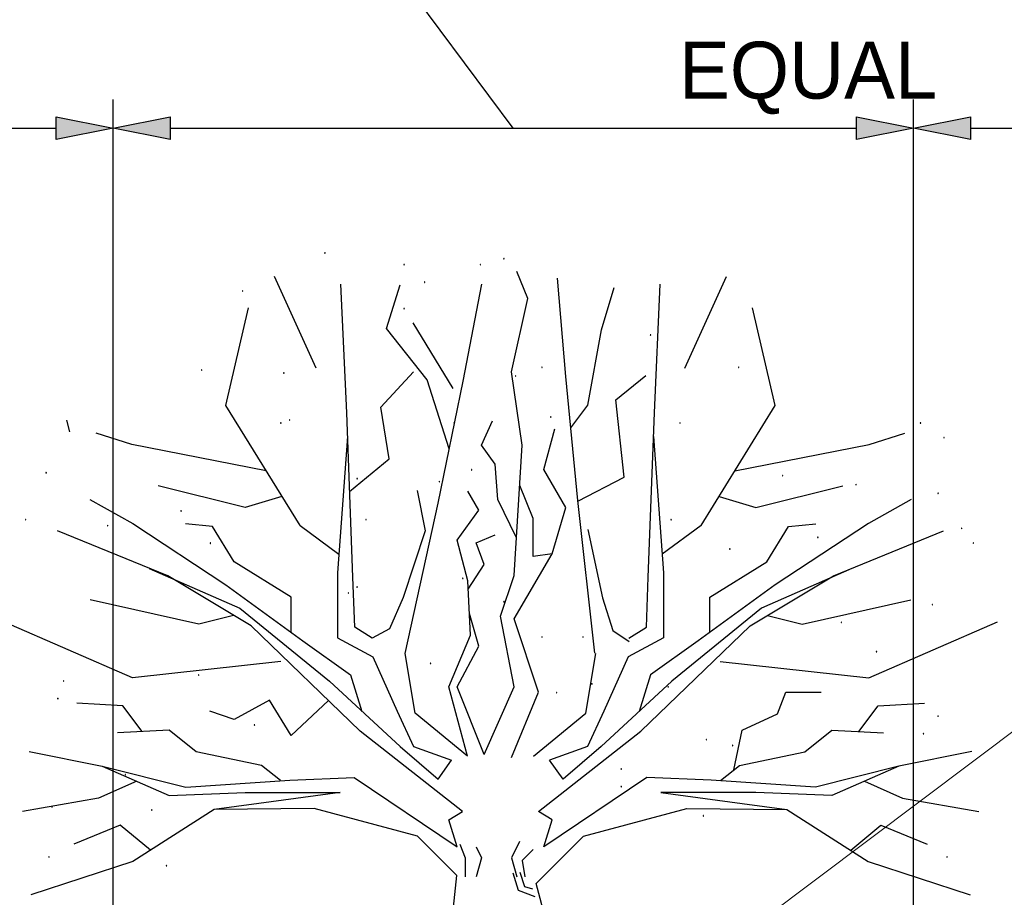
# Paper-space layout '113851PD001' of a CAD drawing. Header units: feet. Extents: x -1 to 187, y -1 to 115.
# Tile 24 of 32: x 13.72 to 16.14, y 17.17 to 19.33. Entities that reach past the tile are written whole.
import ezdxf

# ---------------------------------------------------------------- set-up
doc = ezdxf.new("R2010")
doc.units = ezdxf.units.FT
doc.header["$MEASUREMENT"] = 0
doc.layers.add('MA_Detail - plant', color=7, linetype='Continuous')
doc.layers.add('SH_Text', color=7, linetype='Continuous')
doc.layers.add('MA_Detail - text - label', color=7, linetype='Continuous', lineweight=9)
doc.styles.add('Slanted-Normal', font='font31.shx', dxfattribs={"height": 0.14})
doc.dimstyles.new('Dec-1  Slanted', dxfattribs={"dimtxt": 0.14, "dimasz": 0.14, "dimexe": 0.07000000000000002, "dimexo": 0.07000000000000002, "dimgap": 0.07000000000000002, "dimtad": 1, "dimdec": 1, "dimzin": 3, "dimdsep": 46, "dimtxsty": 'Slanted-Normal', "dimblk": 'Dim1', "dimcen": 0, "dimclrd": 95, "dimclre": 95, "dimclrt": 7, "dimadec": 1, "dimazin": 3, "dimtfac": 1, "dimtdec": 1, "dimtix": 1, "dimtofl": 0, "dimtmove": 1, "dimatfit": 3, "dimldrblk": 'Dim1', "dimfxl": 1, "dimtolj": 1, "dimtzin": 0, "dimlwd": -1, "dimlwe": -1, "dimarcsym": 0})

# ---------------------------------------------------------------- blocks, each defined once
blk = doc.blocks.new('Dim1')
h = blk.add_hatch(color=4)
h.dxf.hatch_style = 1
h.paths.add_polyline_path([(0, 0), (-1.000000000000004, -0.1999999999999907), (-1.000000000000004, 0.1999999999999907)])
at = {"color": 4}
blk.add_lwpolyline([(0, 0), (-1.000000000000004, -0.1999999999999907), (-1.000000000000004, 0.1999999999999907), (0, 0)], dxfattribs=at)
blk = doc.blocks.new('*D1009')
at = {"layer": 'Defpoints', "color": 0, "transparency": 16777216}
for p in [(13.95108881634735, 19.06381169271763), (11.99758602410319, 16.72600594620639, -888.2575935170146), (13.95108881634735, 16.42172700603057, -1816.306040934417)]:
    blk.add_point(p, dxfattribs=at)
at = {"layer": 'SH_Text', "color": 95, "linetype": 'Continuous', "transparency": 16777216}
for p, q in [((11.99758602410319, 16.79600594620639), (11.99758602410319, 19.13381169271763)), ((13.95108881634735, 16.49172700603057), (13.95108881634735, 19.13381169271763)), ((12.13758602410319, 19.06381169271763), (13.81108881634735, 19.06381169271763))]:
    blk.add_line(p, q, dxfattribs=at)
at = {"layer": 'SH_Text', "color": 95, "transparency": 16777216, "xscale": 0.14, "yscale": 0.14, "zscale": 0.14, "rotation": 180}
blk.add_blockref('Dim1', (11.99758602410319, 19.06381169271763), dxfattribs=at)
at = {"layer": 'SH_Text', "color": 95, "transparency": 16777216, "xscale": 0.14, "yscale": 0.14, "zscale": 0.14}
blk.add_blockref('Dim1', (13.95108881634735, 19.06381169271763), dxfattribs=at)
at = {"layer": 'SH_Text', "color": 7, "transparency": 16777216, "insert": (15.97639009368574, 19.27618900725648), "char_height": 0.14, "width": 6.004105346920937, "attachment_point": 3, "style": 'Slanted-Normal'}
blk.add_mtext('\\A1;EQUAL', dxfattribs=at)
blk = doc.blocks.new('*D1010')
at = {"layer": 'Defpoints', "color": 0, "transparency": 16777216}
for p in [(15.91752899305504, 19.06381169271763), (13.95108881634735, 18.87523298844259), (15.91752899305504, 16.39711778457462, -1816.306040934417)]:
    blk.add_point(p, dxfattribs=at)
at = {"layer": 'SH_Text', "color": 95, "linetype": 'Continuous', "transparency": 16777216}
for p, q in [((14.55990262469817, 19.56707914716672), (13.25990262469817, 19.56707914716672)), ((14.93430890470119, 19.06381169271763), (14.55990262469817, 19.56707914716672)), ((13.95108881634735, 18.94523298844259), (13.95108881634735, 19.13381169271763)), ((15.91752899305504, 16.46711778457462), (15.91752899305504, 19.13381169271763)), ((14.09108881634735, 19.06381169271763), (15.77752899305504, 19.06381169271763))]:
    blk.add_line(p, q, dxfattribs=at)
at = {"layer": 'SH_Text', "color": 95, "transparency": 16777216, "xscale": 0.14, "yscale": 0.14, "zscale": 0.14, "rotation": 180}
blk.add_blockref('Dim1', (13.95108881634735, 19.06381169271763), dxfattribs=at)
at = {"layer": 'SH_Text', "color": 95, "transparency": 16777216, "xscale": 0.14, "yscale": 0.14, "zscale": 0.14}
blk.add_blockref('Dim1', (15.91752899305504, 19.06381169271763), dxfattribs=at)
at = {"layer": 'SH_Text', "color": 7, "transparency": 16777216, "insert": (14.48990262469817, 20.01041248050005), "char_height": 0.14, "width": 14.78819287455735, "attachment_point": 3, "style": 'Slanted-Normal'}
blk.add_mtext('\\A1;WIDTH OF \\PROOT BALL', dxfattribs=at)
blk = doc.blocks.new('*D1011')
at = {"layer": 'Defpoints', "color": 0, "transparency": 16777216}
for p in [(17.88396916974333, 19.06381169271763), (17.88396916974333, 16.53771023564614), (15.91752899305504, 16.39711778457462, -1415.344734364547)]:
    blk.add_point(p, dxfattribs=at)
at = {"layer": 'SH_Text', "color": 95, "linetype": 'Continuous', "transparency": 16777216}
for p, q in [((15.91752899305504, 16.46711778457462), (15.91752899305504, 19.13381169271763)), ((17.88396916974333, 16.60771023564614), (17.88396916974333, 19.13381169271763)), ((16.05752899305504, 19.06381169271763), (17.74396916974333, 19.06381169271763))]:
    blk.add_line(p, q, dxfattribs=at)
at = {"layer": 'SH_Text', "color": 95, "transparency": 16777216, "xscale": 0.14, "yscale": 0.14, "zscale": 0.14, "rotation": 180}
blk.add_blockref('Dim1', (15.91752899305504, 19.06381169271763), dxfattribs=at)
at = {"layer": 'SH_Text', "color": 95, "transparency": 16777216, "xscale": 0.14, "yscale": 0.14, "zscale": 0.14}
blk.add_blockref('Dim1', (17.88396916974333, 19.06381169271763), dxfattribs=at)
at = {"layer": 'SH_Text', "color": 7, "transparency": 16777216, "insert": (16.90074908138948, 19.2104783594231), "char_height": 0.14, "width": 9.941799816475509, "attachment_point": 5, "style": 'Slanted-Normal'}
blk.add_mtext('\\A1;EQUAL', dxfattribs=at)

psp = doc.layouts.new('113851PD001')

# ---------------------------------------------------------------- linework, layer by layer
at = {"layer": 'MA_Detail - plant'}
for p, q in [((14.96981017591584, 18.64497651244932, -177.649211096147), (14.94310614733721, 18.71170271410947, -177.649211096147)), ((14.45037952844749, 18.47389340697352, -177.649211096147), (14.34751074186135, 18.69883561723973, -177.649211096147)), ((14.52508775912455, 18.36406703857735, -177.649211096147), (14.51040553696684, 18.68041616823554, -177.649211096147)), ((14.62265794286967, 18.57157773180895, -177.649211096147), (14.65603796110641, 18.6783396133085, -177.649211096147)), ((14.81097142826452, 18.44181168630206, -177.649211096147), (14.85676417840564, 18.67999817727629, -177.649211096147)), ((15.0634875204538, 18.45310849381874, -177.649211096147), (15.04293130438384, 18.69478435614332, -177.649211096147)), ((15.28101251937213, 18.36406703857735, -177.649211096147), (15.29569474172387, 18.68041616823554, -177.649211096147)), ((15.35572075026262, 18.47389340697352, -177.649211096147), (15.45858953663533, 18.69883561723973, -177.649211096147)), ((15.15080770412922, 18.56767469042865, -177.649211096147), (15.18192372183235, 18.67174684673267, -177.649211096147)), ((14.92975413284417, 18.46481582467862, -177.649211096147), (14.96981017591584, 18.64497651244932, -177.649211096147)), ((14.22788959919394, 18.38169540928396, -177.649211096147), (14.28397466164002, 18.62251382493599, -177.649211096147)), ((15.57821067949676, 18.38169540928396, -177.649211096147), (15.52212561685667, 18.62251382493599, -177.649211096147)), ((14.78688745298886, 18.42384416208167, -177.649211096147), (14.68860265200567, 18.58554357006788, -177.649211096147)), ((14.72279799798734, 18.44479798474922, -177.649211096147), (14.62265794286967, 18.57157773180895, -177.649211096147)), ((15.11793197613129, 18.38327257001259, -177.649211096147), (15.15080770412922, 18.56767469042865, -177.649211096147)), ((14.60930592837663, 18.37807180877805, -177.649211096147), (14.68941797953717, 18.46481582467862, -177.649211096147)), ((14.95645816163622, 18.28465513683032, -177.649211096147), (14.92975413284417, 18.46481582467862, -177.649211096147)), ((14.77687611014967, 18.27527303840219, -177.649211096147), (14.72279799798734, 18.44479798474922, -177.649211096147)), ((14.74965216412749, 18.14229762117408, -177.649211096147), (14.81097142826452, 18.44181168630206, -177.649211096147)), ((15.09305181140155, 18.14881475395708, -177.649211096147), (15.0634875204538, 18.45310849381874, -177.649211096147)), ((15.1864234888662, 18.39617736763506, -177.649211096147), (15.25981431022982, 18.45553284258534, -177.649211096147)), ((15.20666116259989, 18.20617315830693, -177.649211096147), (15.1864234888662, 18.39617736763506, -177.649211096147)), ((14.41043215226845, 18.08676216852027, -177.649211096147), (14.22788959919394, 18.38169540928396, -177.649211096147)), ((14.54024075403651, 17.96011555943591, -177.649211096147), (14.52508775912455, 18.36406703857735, -177.649211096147)), ((14.62933396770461, 18.25129206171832, -177.649211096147), (14.60930592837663, 18.37807180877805, -177.649211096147)), ((15.07576010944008, 18.32679151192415, -177.649211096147), (15.11793197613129, 18.38327257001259, -177.649211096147)), ((15.26585952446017, 17.96011555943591, -177.649211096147), (15.28101251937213, 18.36406703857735, -177.649211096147)), ((15.39566812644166, 18.08676216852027, -177.649211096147), (15.57821067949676, 18.38169540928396, -177.649211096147)), ((13.83694946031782, 18.34642451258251, -177.649211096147), (13.84415956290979, 18.31759881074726, -177.649211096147)), ((14.85631810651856, 18.28465513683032, -177.649211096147), (14.88302210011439, 18.34470870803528, -177.649211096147)), ((15.00986618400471, 18.22460159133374, -177.649211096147), (15.03657021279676, 18.32469086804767, -177.649211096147)), ((13.99720222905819, 18.28601288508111, -177.649211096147), (13.90962792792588, 18.31381458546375, -177.649211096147)), ((14.52726209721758, 18.30610311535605, -177.649211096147), (14.50248988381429, 17.97104209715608, -177.649211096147)), ((15.27883818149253, 18.30610311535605, -177.649211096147), (15.30361039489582, 17.97104209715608, -177.649211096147)), ((15.8088980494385, 18.28601288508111, -177.649211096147), (15.89647235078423, 18.31381458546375, -177.649211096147)), ((14.32719956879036, 18.2212407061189, -177.649211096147), (13.99720222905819, 18.28601288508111, -177.649211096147)), ((14.88969812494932, 18.23794682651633, -177.649211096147), (14.85631810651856, 18.28465513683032, -177.649211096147)), ((14.93643015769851, 17.96436949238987, -177.649211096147), (14.95645816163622, 18.28465513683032, -177.649211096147)), ((15.47890070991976, 18.2212407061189, -177.649211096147), (15.8088980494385, 18.28601288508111, -177.649211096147)), ((14.53233616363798, 18.17083766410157, -177.649211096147), (14.62933396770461, 18.25129206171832, -177.649211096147)), ((14.896374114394, 18.15120278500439, -177.649211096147), (14.88969812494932, 18.23794682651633, -177.649211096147)), ((15.06327424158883, 18.131184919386, -177.649211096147), (15.00986618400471, 18.22460159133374, -177.649211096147)), ((15.09321868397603, 18.14729912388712, -177.649211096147), (15.20666116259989, 18.20617315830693, -177.649211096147)), ((14.27550570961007, 18.131184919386, -177.649211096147), (14.06187358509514, 18.18456588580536, -177.649211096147)), ((14.69795521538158, 18.17293917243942, -177.649211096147), (14.71781234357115, 18.07384624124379, -177.649211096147)), ((14.84964208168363, 18.12451231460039, -177.649211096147), (14.82293808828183, 18.17122065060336, -177.649211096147)), ((14.98316219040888, 18.10449444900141, -177.649211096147), (14.95027579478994, 18.1857874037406, -177.649211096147)), ((15.53059456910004, 18.131184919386, -177.649211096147), (15.74422669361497, 18.18456588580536, -177.649211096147)), ((13.89377216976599, 18.15117582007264, -177.649211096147), (13.99913630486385, 18.09208351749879, -177.649211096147)), ((14.36598794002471, 18.15857049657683, -177.649211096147), (14.27550570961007, 18.131184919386, -177.649211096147)), ((14.94222290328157, 18.05700644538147, -177.649211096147), (14.896374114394, 18.15120278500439, -177.649211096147)), ((15.13442751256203, 17.77301743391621, -177.649211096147), (15.09305181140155, 18.14881475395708, -177.649211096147)), ((15.440112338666, 18.15857049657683, -177.649211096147), (15.53059456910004, 18.131184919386, -177.649211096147)), ((15.91232810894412, 18.15117582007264, -177.649211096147), (15.80696397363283, 18.09208351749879, -177.649211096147)), ((14.66908647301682, 17.77291334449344, -177.649211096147), (14.74965216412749, 18.14229762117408, -177.649211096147)), ((14.79623405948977, 18.05111350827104, -177.649211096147), (14.84964208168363, 18.12451231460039, -177.649211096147)), ((15.02989422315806, 18.01775043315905, -177.649211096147), (15.06327424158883, 18.131184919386, -177.649211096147)), ((14.98316219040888, 18.01107780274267, -177.649211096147), (14.98316219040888, 18.10449444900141, -177.649211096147)), ((14.0852540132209, 17.96312100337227, -177.649211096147), (13.81441126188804, 18.07394641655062, -177.649211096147)), ((13.99913630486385, 18.09208351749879, -177.649211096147), (14.22827322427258, 17.94149286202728, -177.649211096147)), ((14.19539365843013, 18.08447660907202, -177.649211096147), (14.12863362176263, 18.09114921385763, -177.649211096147)), ((14.24880171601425, 17.99773256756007, -177.649211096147), (14.19539365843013, 18.08447660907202, -177.649211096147)), ((14.41043215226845, 18.08676216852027, -177.649211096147), (14.50585183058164, 18.01651471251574, -177.649211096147)), ((14.71781234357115, 18.07384624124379, -177.649211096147), (14.66388843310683, 17.91033786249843, -177.649211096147)), ((15.11753596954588, 18.07740122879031, -177.649211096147), (15.15401164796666, 17.90913862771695, -177.649211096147)), ((15.39566812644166, 18.08676216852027, -177.649211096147), (15.30024844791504, 18.01651471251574, -177.649211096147)), ((15.55729856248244, 17.99773256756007, -177.649211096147), (15.61070662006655, 18.08447660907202, -177.649211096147)), ((15.80696397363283, 18.09208351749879, -177.649211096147), (15.57782705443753, 17.94149286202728, -177.649211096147)), ((15.61070662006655, 18.08447660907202, -177.649211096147), (15.67746665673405, 18.09114921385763, -177.649211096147)), ((15.72084626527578, 17.96312100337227, -177.649211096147), (15.99168901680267, 18.07394641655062, -177.649211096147)), ((14.82293808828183, 17.9510242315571, -177.649211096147), (14.79623405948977, 18.05111350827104, -177.649211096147)), ((14.84296609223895, 18.04444090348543, -177.649211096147), (14.88969812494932, 18.06445874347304, -177.649211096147)), ((14.86299409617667, 17.99105996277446, -177.649211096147), (14.84296609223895, 18.04444090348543, -177.649211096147)), ((14.93643015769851, 17.85760758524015, -177.649211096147), (15.02989422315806, 18.01775043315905, -177.649211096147)), ((15.02989422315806, 18.01775043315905, -177.649211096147), (14.98316219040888, 18.01107780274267, -177.649211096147)), ((14.03957635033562, 17.98181172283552, -177.649211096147), (14.26215369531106, 17.88429805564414, -177.649211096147)), ((14.38899777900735, 17.91098852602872, -177.649211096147), (14.24880171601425, 17.99773256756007, -177.649211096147)), ((14.82393698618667, 17.93105636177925, -177.649211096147), (14.86299409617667, 17.99105996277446, -177.649211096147)), ((15.41710249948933, 17.91098852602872, -177.649211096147), (15.55729856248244, 17.99773256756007, -177.649211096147)), ((15.76652392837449, 17.98181172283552, -177.649211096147), (15.54394658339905, 17.88429805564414, -177.649211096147)), ((14.28996128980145, 17.84044451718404, -177.649211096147), (14.0852540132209, 17.96312100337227, -177.649211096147)), ((14.50248988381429, 17.97104209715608, -177.649211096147), (14.50248988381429, 17.81089927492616, -177.649211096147)), ((14.54466682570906, 17.83725467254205, -177.649211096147), (14.54024075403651, 17.96011555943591, -177.649211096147)), ((14.90305013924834, 17.86428021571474, -177.649211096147), (14.93643015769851, 17.96436949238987, -177.649211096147)), ((15.26143345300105, 17.83725467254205, -177.649211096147), (15.26585952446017, 17.96011555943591, -177.649211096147)), ((15.30361039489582, 17.97104209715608, -177.649211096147), (15.30361039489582, 17.81089927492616, -177.649211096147)), ((15.51613898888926, 17.84044451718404, -177.649211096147), (15.72084626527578, 17.96312100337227, -177.649211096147)), ((14.22827322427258, 17.94149286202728, -177.649211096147), (14.41710831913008, 17.80337049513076, -177.649211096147)), ((14.8296140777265, 17.81757187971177, -177.649211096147), (14.82293808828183, 17.9510242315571, -177.649211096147)), ((15.57782705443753, 17.94149286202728, -177.649211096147), (15.38899195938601, 17.80337049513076, -177.649211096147)), ((14.16201364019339, 17.84426235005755, -177.649211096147), (13.89497345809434, 17.90431592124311, -177.649211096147)), ((14.38884876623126, 17.82404078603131, -177.649211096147), (14.38899777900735, 17.91098852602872, -177.649211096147)), ((14.66388843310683, 17.91033786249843, -177.649211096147), (14.63040921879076, 17.83345412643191, -177.649211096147)), ((15.15401164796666, 17.90913862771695, -177.649211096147), (15.17924166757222, 17.8291673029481, -177.649211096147)), ((15.41725151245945, 17.82404078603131, -177.649211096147), (15.41710249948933, 17.91098852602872, -177.649211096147)), ((15.64408663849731, 17.84426235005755, -177.649211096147), (15.91112682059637, 17.90431592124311, -177.649211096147)), ((14.26215369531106, 17.88429805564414, -177.649211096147), (14.48246184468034, 17.70413736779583, -177.649211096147)), ((15.54394658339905, 17.88429805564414, -177.649211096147), (15.32363843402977, 17.70413736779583, -177.649211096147)), ((14.24719798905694, 17.86607160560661, -177.649211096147), (14.16201364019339, 17.84426235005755, -177.649211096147)), ((14.84964208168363, 17.79088140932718, -177.649211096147), (14.82695034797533, 17.87081956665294, -177.649211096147)), ((14.93643015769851, 17.69079213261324, -177.649211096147), (14.90305013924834, 17.86428021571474, -177.649211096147)), ((14.9965142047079, 17.67744689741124, -177.649211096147), (14.93643015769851, 17.85760758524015, -177.649211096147)), ((15.55890228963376, 17.86607160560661, -177.649211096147), (15.64408663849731, 17.84426235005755, -177.649211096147)), ((13.99840229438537, 17.71232629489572, -177.649211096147), (13.68216084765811, 17.85074752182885, -177.649211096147)), ((14.55823141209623, 17.58135086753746, -177.649211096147), (14.28996128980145, 17.84044451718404, -177.649211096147)), ((14.58782113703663, 17.81033303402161, -177.649211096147), (14.54466682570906, 17.83725467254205, -177.649211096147)), ((14.63040921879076, 17.83345412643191, -177.649211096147), (14.58782113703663, 17.81033303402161, -177.649211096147)), ((15.21827914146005, 17.81033303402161, -177.649211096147), (15.26143345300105, 17.83725467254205, -177.649211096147)), ((15.24786886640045, 17.58135086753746, -177.649211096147), (15.51613898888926, 17.84044451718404, -177.649211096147)), ((15.80769798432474, 17.71232629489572, -177.649211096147), (16.12393943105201, 17.85074752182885, -177.649211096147)), ((14.50248988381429, 17.81089927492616, -177.649211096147), (14.58927792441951, 17.76419093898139, -177.649211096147)), ((14.77620605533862, 17.69079213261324, -177.649211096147), (14.8296140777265, 17.81757187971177, -177.649211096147)), ((15.17924166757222, 17.8291673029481, -177.649211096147), (15.21916959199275, 17.8017065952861, -177.649211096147)), ((15.30361039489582, 17.81089927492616, -177.649211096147), (15.21682235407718, 17.76419093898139, -177.649211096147)), ((14.41710831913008, 17.80337049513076, -177.649211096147), (14.53419842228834, 17.71986337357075, -177.649211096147)), ((14.79623405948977, 17.69079213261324, -177.649211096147), (14.84964208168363, 17.79088140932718, -177.649211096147)), ((15.38899195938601, 17.80337049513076, -177.649211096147), (15.27190185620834, 17.71986337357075, -177.649211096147)), ((14.58927792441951, 17.76419093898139, -177.649211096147), (14.64936197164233, 17.63073858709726, -177.649211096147)), ((14.69356058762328, 17.6260787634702, -177.649211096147), (14.66908647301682, 17.77291334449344, -177.649211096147)), ((15.11253969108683, 17.6260787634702, -177.649211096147), (15.13701380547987, 17.77291334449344, -177.649211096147)), ((15.21682235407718, 17.76419093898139, -177.649211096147), (15.15673830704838, 17.63073858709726, -177.649211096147)), ((14.36347078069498, 17.75254097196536, -177.649211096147), (13.99840229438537, 17.71232629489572, -177.649211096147)), ((15.44262949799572, 17.75254097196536, -177.649211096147), (15.80769798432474, 17.71232629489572, -177.649211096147)), ((14.53419842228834, 17.71986337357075, -177.649211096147), (14.5625988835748, 17.63020224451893, -177.649211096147)), ((15.27190185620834, 17.71986337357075, -177.649211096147), (15.24350139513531, 17.63020224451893, -177.649211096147)), ((14.48246184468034, 17.70413736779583, -177.649211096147), (14.65603796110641, 17.54399454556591, -177.649211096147)), ((14.82226637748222, 17.52023734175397, -177.649211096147), (14.77620605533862, 17.69079213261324, -177.649211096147)), ((14.86299409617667, 17.52397667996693, -177.649211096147), (14.79623405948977, 17.69079213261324, -177.649211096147)), ((14.86299409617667, 17.52397667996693, -177.649211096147), (14.93643015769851, 17.69079213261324, -177.649211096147)), ((15.32363843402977, 17.70413736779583, -177.649211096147), (15.15006231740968, 17.54399454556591, -177.649211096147)), ((14.92975413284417, 17.51730407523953, -177.649211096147), (14.9965142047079, 17.67744689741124, -177.649211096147)), ((15.5840025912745, 17.62406595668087, -177.649211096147), (15.60403059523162, 17.67744689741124, -177.649211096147)), ((15.60403059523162, 17.67744689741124, -177.649211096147), (15.69081863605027, 17.67744689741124, -177.649211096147)), ((13.97508550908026, 17.64408382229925, -177.649211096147), (13.86159343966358, 17.65075642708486, -177.649211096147)), ((14.02235181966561, 17.58054644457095, -177.649211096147), (13.97508550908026, 17.64408382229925, -177.649211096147)), ((14.33558975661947, 17.65742905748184, -177.649211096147), (14.24880171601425, 17.61072072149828, -177.649211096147)), ((14.38899777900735, 17.5706850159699, -177.649211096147), (14.33558975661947, 17.65742905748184, -177.649211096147)), ((14.48017361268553, 17.65673861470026, -177.649211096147), (14.38899777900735, 17.5706850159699, -177.649211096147)), ((15.78374845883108, 17.58054644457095, -177.649211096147), (15.83101476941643, 17.64408382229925, -177.649211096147)), ((15.83101476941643, 17.64408382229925, -177.649211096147), (15.9445068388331, 17.65075642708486, -177.649211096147)), ((14.24880171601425, 17.61072072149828, -177.649211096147), (14.18871766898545, 17.63073858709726, -177.649211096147)), ((14.64936197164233, 17.63073858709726, -177.649211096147), (14.68941797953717, 17.54399454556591, -177.649211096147)), ((14.82226637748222, 17.52023734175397, -177.649211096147), (14.69356058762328, 17.6260787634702, -177.649211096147)), ((14.98383390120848, 17.52023734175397, -177.649211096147), (15.11253969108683, 17.6260787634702, -177.649211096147)), ((15.15673830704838, 17.63073858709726, -177.649211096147), (15.11668229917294, 17.54399454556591, -177.649211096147)), ((15.49721451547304, 17.58403025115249, -177.649211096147), (15.5840025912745, 17.62406595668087, -177.649211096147)), ((14.08857761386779, 17.58403025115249, -177.649211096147), (13.96173352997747, 17.5773576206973, -177.649211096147)), ((14.15533765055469, 17.53064931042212, -177.649211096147), (14.08857761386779, 17.58403025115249, -177.649211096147)), ((14.80958607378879, 17.38385169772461, -177.649211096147), (14.55823141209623, 17.58135086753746, -177.649211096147)), ((14.9965142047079, 17.38385169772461, -177.649211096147), (15.24786886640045, 17.58135086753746, -177.649211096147)), ((15.47669379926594, 17.48631304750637, -177.649211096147), (15.49721451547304, 17.58403025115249, -177.649211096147)), ((15.65076262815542, 17.53064931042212, -177.649211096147), (15.71752266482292, 17.58403025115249, -177.649211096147)), ((15.71752266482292, 17.58403025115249, -177.649211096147), (15.84436674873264, 17.5773576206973, -177.649211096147)), ((14.65603796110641, 17.54399454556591, -177.649211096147), (14.74950202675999, 17.46392313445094, -177.649211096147)), ((14.68941797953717, 17.54399454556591, -177.649211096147), (14.78288204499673, 17.51063144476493, -177.649211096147)), ((15.11668229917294, 17.54399454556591, -177.649211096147), (15.02321823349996, 17.51063144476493, -177.649211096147)), ((15.15006231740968, 17.54399454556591, -177.649211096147), (15.05659825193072, 17.46392313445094, -177.649211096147)), ((13.74507942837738, 17.53198936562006, -177.649211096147), (13.92434970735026, 17.49559185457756, -177.649211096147)), ((14.31556175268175, 17.49728620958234, -177.649211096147), (14.15533765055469, 17.53064931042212, -177.649211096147)), ((15.49053852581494, 17.49728620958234, -177.649211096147), (15.65076262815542, 17.53064931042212, -177.649211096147)), ((16.06102085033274, 17.53198936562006, -177.649211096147), (15.88175057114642, 17.49559185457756, -177.649211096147)), ((13.92405512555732, 17.49565166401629, -177.649211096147), (14.08857761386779, 17.42388740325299, -177.649211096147)), ((13.92434970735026, 17.49559185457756, -177.649211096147), (14.12946846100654, 17.4438735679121, -177.649211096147)), ((14.36256345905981, 17.46003322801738, -177.649211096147), (14.31556175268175, 17.49728620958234, -177.649211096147)), ((14.74950202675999, 17.46392313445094, -177.649211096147), (14.78288204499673, 17.51063144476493, -177.649211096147)), ((15.05659825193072, 17.46392313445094, -177.649211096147), (15.02321823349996, 17.51063144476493, -177.649211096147)), ((15.44353681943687, 17.46003322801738, -177.649211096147), (15.49053852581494, 17.49728620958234, -177.649211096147)), ((15.88175057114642, 17.49559185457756, -177.649211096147), (15.67663181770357, 17.4438735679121, -177.649211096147)), ((15.88204515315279, 17.49565166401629, -177.649211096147), (15.71752266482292, 17.42388740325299, -177.649211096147)), ((14.0090451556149, 17.45857924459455, -177.649211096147), (13.91500149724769, 17.41721479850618, -177.649211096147)), ((14.12946846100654, 17.4438735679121, -177.649211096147), (14.38515170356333, 17.46159919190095, -177.649211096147)), ((14.38515170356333, 17.46159919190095, -177.649211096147), (14.54338140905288, 17.46790004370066, -177.649211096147)), ((14.54338140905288, 17.46790004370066, -177.649211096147), (14.79623405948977, 17.29710768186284, -177.649211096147)), ((15.26271886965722, 17.46790004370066, -177.649211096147), (15.00986621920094, 17.29710768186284, -177.649211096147)), ((15.42094857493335, 17.46159919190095, -177.649211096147), (15.26271886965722, 17.46790004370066, -177.649211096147)), ((15.67663181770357, 17.4438735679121, -177.649211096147), (15.42094857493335, 17.46159919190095, -177.649211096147)), ((15.79705512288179, 17.45857924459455, -177.649211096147), (15.89109878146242, 17.41721479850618, -177.649211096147)), ((14.08857761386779, 17.42388740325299, -177.649211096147), (14.27550570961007, 17.43056003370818, -177.649211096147)), ((14.27550570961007, 17.43056003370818, -177.649211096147), (14.50916587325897, 17.43056003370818, -177.649211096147)), ((14.50916587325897, 17.43056003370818, -177.649211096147), (14.30888572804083, 17.40386956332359, -177.649211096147)), ((15.29693440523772, 17.43056003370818, -177.649211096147), (15.49721455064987, 17.40386956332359, -177.649211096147)), ((15.53059456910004, 17.43056003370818, -177.649211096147), (15.29693440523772, 17.43056003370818, -177.649211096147)), ((15.71752266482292, 17.42388740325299, -177.649211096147), (15.53059456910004, 17.43056003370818, -177.649211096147)), ((13.91500149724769, 17.41721479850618, -177.649211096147), (13.72807336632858, 17.38385169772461, -177.649211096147)), ((14.30888572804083, 17.40386956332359, -177.649211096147), (14.19913293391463, 17.38914804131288, -177.649211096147)), ((15.49721455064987, 17.40386956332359, -177.649211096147), (15.60696734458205, 17.38914804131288, -177.649211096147)), ((15.89109878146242, 17.41721479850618, -177.649211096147), (16.07802691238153, 17.38385169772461, -177.649211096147)), ((14.19913293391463, 17.38914804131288, -177.649211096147), (13.99933732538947, 17.26172115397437, -177.649211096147)), ((14.44518555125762, 17.39175862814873, -177.649211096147), (14.19913293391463, 17.38914804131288, -177.649211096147)), ((14.6991487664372, 17.32385214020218, -177.649211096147), (14.44518555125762, 17.39175862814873, -177.649211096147)), ((14.77620605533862, 17.36383385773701, -177.649211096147), (14.80958607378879, 17.38385169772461, -177.649211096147)), ((15.02989422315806, 17.36383385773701, -177.649211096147), (14.9965142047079, 17.38385169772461, -177.649211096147)), ((15.10695151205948, 17.32385214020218, -177.649211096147), (15.36091472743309, 17.39175862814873, -177.649211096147)), ((15.36091472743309, 17.39175862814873, -177.649211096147), (15.60696734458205, 17.38914804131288, -177.649211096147)), ((15.60696734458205, 17.38914804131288, -177.649211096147), (15.80676295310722, 17.26172115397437, -177.649211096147)), ((13.96840951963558, 17.35048862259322, -177.649211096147), (13.85491745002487, 17.30378028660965, -177.649211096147)), ((14.04257220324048, 17.2892957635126, -177.649211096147), (13.96840951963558, 17.35048862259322, -177.649211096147)), ((14.79623405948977, 17.29710768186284, -177.649211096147), (14.77620605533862, 17.36383385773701, -177.649211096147)), ((15.00986621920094, 17.29710768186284, -177.649211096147), (15.02989422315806, 17.36383385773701, -177.649211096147)), ((15.76352807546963, 17.2892957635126, -177.649211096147), (15.83769075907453, 17.35048862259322, -177.649211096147)), ((15.83769075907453, 17.35048862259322, -177.649211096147), (15.95118282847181, 17.30378028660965, -177.649211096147)), ((14.79609536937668, 17.22675909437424, -177.649211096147), (14.6991487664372, 17.32385214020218, -177.649211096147)), ((14.99063861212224, 17.20736354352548, -177.649211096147), (15.10695151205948, 17.32385214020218, -177.649211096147)), ((14.80291004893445, 17.30378028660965, -177.649211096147), (14.81626206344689, 17.27041721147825, -177.649211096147)), ((14.94978217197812, 17.31045291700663, -177.649211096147), (14.92975413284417, 17.27041721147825, -177.649211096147)), ((14.84296609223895, 17.29710768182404, -177.649211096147), (14.85631810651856, 17.27041721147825, -177.649211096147)), ((14.98316219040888, 17.29043505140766, -177.649211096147), (14.95645816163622, 17.26374458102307, -177.649211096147)), ((13.99933732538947, 17.26172115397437, -177.649211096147), (13.74915331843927, 17.17960973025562, -177.649211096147)), ((14.81626206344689, 17.27041721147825, -177.649211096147), (14.81626206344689, 17.22370887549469, -177.649211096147)), ((14.85631810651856, 17.27041721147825, -177.649211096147), (14.84296609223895, 17.22370887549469, -177.649211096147)), ((14.92975413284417, 17.27041721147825, -177.649211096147), (14.94310614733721, 17.22370887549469, -177.649211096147)), ((14.95645816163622, 17.26374458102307, -177.649211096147), (14.96313418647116, 17.22370887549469, -177.649211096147)), ((15.80676295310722, 17.26172115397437, -177.649211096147), (16.05694696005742, 17.17960973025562, -177.649211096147)), ((14.77350434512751, 17.02318427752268, -177.649211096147), (14.79609536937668, 17.22675909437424, -177.649211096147)), ((14.94737556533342, 17.18970225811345, -177.649211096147), (14.93381099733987, 17.23231205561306, -177.649211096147)), ((14.9628779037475, 17.1993863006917, -177.649211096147), (14.95125114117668, 17.23424886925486, -177.649211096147)), ((15.01654220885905, 17.11027436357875, -177.649211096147), (14.99063861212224, 17.20736354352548, -177.649211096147)), ((14.98806916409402, 17.17420780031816, -177.649211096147), (14.94737556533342, 17.18970225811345, -177.649211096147)), ((14.98225581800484, 17.19357588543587, -177.649211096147), (14.9628779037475, 17.1993863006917, -177.649211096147))]:
    psp.add_line(p, q, dxfattribs=at)
for centre, major_axis, ratio, start_param, end_param in [((14.47143693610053, 18.75719089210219, -177.649211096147), (-0.0004253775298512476, 0.0004253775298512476), 0.9999999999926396, 3.926990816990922, 7.068583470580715), ((14.47143693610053, 18.75719089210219, -177.649211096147), (-0.0004253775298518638, 0.0004253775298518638), 0.9999999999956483, 0.7853981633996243, 3.926990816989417), ((14.66610921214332, 18.72836516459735, -177.649211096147), (0.0004253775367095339, 0.0004253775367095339), 0.9999999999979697, 5.497787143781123, 8.639379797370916), ((14.66610921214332, 18.72836516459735, -177.649211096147), (-0.0004253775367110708, 0.0004253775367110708), 0.9999999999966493, 0.7853981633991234, 3.926990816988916), ((14.85357142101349, 18.72836516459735, -177.649211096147), (0.0004253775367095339, 0.0004253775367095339), 0.9999999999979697, 5.497787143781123, 8.639379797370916), ((14.85357142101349, 18.72836516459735, -177.649211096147), (-0.0004253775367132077, 0.0004253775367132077), 0.999999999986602, 0.7853981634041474, 3.92699081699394), ((14.9112521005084, 18.74277801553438, -177.649211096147), (0.0004253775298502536, 0.0004253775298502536), 0.9999999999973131, 5.497787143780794, 8.639379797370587), ((14.9112521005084, 18.74277801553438, -177.649211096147), (0.0004253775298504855, 0.0004253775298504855), 0.999999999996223, 2.356194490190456, 5.497787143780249), ((14.71657982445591, 18.68512661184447, -177.649211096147), (0.0004253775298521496, 0.0004253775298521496), 0.9999999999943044, 5.49778714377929, 8.639379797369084), ((14.71657982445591, 18.68512661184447, -177.649211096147), (0.0004253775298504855, 0.0004253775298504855), 0.999999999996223, 2.356194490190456, 5.497787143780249), ((14.26955455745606, 18.66350733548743, -177.649211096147), (0.0004253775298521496, 0.0004253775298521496), 0.9999999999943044, 5.49778714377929, 8.639379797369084), ((14.26955455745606, 18.66350733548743, -177.649211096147), (0.0004253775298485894, 0.0004253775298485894), 0.9999999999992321, 2.356194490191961, 5.497787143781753), ((14.66610921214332, 18.62026875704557, -177.649211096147), (0.0004253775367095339, 0.0004253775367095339), 0.9999999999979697, 5.497787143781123, 8.639379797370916), ((14.66610921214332, 18.62026875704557, -177.649211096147), (-0.0004253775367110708, 0.0004253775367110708), 0.9999999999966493, 0.7853981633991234, 3.926990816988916), ((15.27175634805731, 18.55541090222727, -177.649211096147), (0.0004253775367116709, 0.0004253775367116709), 0.9999999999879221, 5.497787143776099, 8.639379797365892), ((15.27175634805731, 18.55541090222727, -177.649211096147), (-0.0004253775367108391, 0.0004253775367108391), 0.9999999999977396, 0.7853981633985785, 3.926990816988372), ((14.16861336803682, 18.46893377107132, -177.649211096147), (0.0004253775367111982, 0.0004253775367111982), 0.9999999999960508, 5.497787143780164, 8.639379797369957), ((14.16861336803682, 18.46893377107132, -177.649211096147), (-0.0004253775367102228, 0.0004253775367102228), 0.9999999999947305, 0.7853981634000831, 3.926990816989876), ((14.37049574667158, 18.46172734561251, -177.649211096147), (0.0004253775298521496, 0.0004253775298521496), 0.9999999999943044, 5.49778714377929, 8.639379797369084), ((14.37049574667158, 18.46172734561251, -177.649211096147), (0.0004253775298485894, 0.0004253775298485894), 0.9999999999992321, 2.356194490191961, 5.497787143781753), ((15.00498318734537, 18.47614019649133, -177.649211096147), (0.0004253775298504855, 0.0004253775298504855), 0.999999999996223, 5.49778714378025, 8.639379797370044), ((15.00498318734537, 18.47614019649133, -177.649211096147), (0.0004253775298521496, 0.0004253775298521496), 0.9999999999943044, 2.356194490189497, 5.49778714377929), ((15.48805886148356, 18.47614019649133, -177.649211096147), (0.0004253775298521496, 0.0004253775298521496), 0.9999999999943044, 5.49778714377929, 8.639379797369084), ((15.48805886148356, 18.47614019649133, -177.649211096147), (0.0004253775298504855, 0.0004253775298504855), 0.999999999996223, 2.356194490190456, 5.497787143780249), ((14.94009244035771, 18.45452092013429, -177.649211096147), (0.0004253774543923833, 0.0004253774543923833), 0.9999999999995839, 5.49778714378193, 8.639379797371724), ((14.94009244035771, 18.45452092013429, -177.649211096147), (-0.000425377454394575, 0.000425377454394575), 0.9999999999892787, 0.7853981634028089, 3.926990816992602), ((14.36328564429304, 18.33921808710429, -177.649211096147), (0.0004253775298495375, 0.0004253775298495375), 0.9999999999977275, 5.497787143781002, 8.639379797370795), ((14.3849159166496, 18.34642451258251, -177.649211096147), (-0.0004253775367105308, 0.0004253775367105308), 0.999999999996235, 3.926990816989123, 7.068583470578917), ((14.3849159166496, 18.34642451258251, -177.649211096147), (-0.0004253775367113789, 0.0004253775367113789), 0.9999999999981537, 0.7853981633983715, 3.926990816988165), ((14.78868067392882, 18.33921808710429, -177.649211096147), (0.0004253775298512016, 0.0004253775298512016), 0.9999999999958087, 5.497787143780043, 8.639379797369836), ((15.02661345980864, 18.35363093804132, -177.649211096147), (0.0004253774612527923, 0.0004253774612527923), 0.999999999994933, 5.497787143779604, 8.639379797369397), ((15.02661345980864, 18.35363093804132, -177.649211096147), (-0.0004253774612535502, 0.0004253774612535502), 0.9999999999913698, 0.7853981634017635, 3.926990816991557), ((15.34385716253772, 18.33921808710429, -177.649211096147), (0.0004253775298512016, 0.0004253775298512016), 0.9999999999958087, 5.497787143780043, 8.639379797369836), ((15.9350841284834, 18.33921808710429, -177.649211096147), (0.0004253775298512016, 0.0004253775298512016), 0.9999999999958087, 5.497787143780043, 8.639379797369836), ((14.36328564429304, 18.33921808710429, -177.649211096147), (0.0004253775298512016, 0.0004253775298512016), 0.9999999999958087, 2.356194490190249, 5.497787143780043), ((14.78868067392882, 18.33921808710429, -177.649211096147), (0.0004253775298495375, 0.0004253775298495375), 0.9999999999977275, 2.356194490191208, 5.497787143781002), ((15.34385716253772, 18.33921808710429, -177.649211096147), (0.0004253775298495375, 0.0004253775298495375), 0.9999999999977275, 2.356194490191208, 5.497787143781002), ((15.9350841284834, 18.33921808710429, -177.649211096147), (0.0004253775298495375, 0.0004253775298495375), 0.9999999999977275, 2.356194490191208, 5.497787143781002), ((15.99276480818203, 18.30318595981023, -177.649211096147), (-0.0004253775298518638, 0.0004253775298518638), 0.9999999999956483, 3.926990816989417, 7.068583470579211), ((15.99276480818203, 18.30318595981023, -177.649211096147), (-0.0004253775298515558, 0.0004253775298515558), 0.9999999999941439, 0.7853981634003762, 3.926990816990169), ((14.83194114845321, 18.2239152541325, -177.649211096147), (-0.0004253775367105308, 0.0004253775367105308), 0.999999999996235, 3.926990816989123, 7.068583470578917), ((14.83194114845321, 18.2239152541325, -177.649211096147), (-0.0004253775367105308, 0.0004253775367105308), 0.999999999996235, 0.7853981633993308, 3.926990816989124), ((13.78647888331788, 18.21670882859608, -177.649211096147), (0.0004253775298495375, 0.0004253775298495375), 0.9999999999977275, 5.497787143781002, 8.639379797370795), ((13.78647888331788, 18.21670882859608, -177.649211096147), (0.0004253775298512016, 0.0004253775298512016), 0.9999999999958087, 2.356194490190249, 5.497787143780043), ((14.55074785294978, 18.20229595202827, -177.649211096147), (0.0004253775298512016, 0.0004253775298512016), 0.9999999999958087, 5.497787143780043, 8.639379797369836), ((14.55074785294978, 18.20229595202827, -177.649211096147), (0.0004253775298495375, 0.0004253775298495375), 0.9999999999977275, 2.356194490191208, 5.497787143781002), ((14.75263023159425, 18.19508952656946, -177.649211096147), (-0.0004253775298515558, 0.0004253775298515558), 0.9999999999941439, 3.92699081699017, 7.068583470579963), ((14.75263023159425, 18.19508952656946, -177.649211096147), (-0.0004253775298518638, 0.0004253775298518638), 0.9999999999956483, 0.7853981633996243, 3.926990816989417), ((15.59621015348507, 18.20950237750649, -177.649211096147), (-0.0004253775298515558, 0.0004253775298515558), 0.9999999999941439, 3.92699081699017, 7.068583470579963), ((15.59621015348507, 18.20950237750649, -177.649211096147), (-0.0004253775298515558, 0.0004253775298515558), 0.9999999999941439, 0.7853981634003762, 3.926990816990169), ((15.77646225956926, 18.18788310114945, -177.649211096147), (0.0004253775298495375, 0.0004253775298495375), 0.9999999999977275, 5.497787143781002, 8.639379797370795), ((15.77646225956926, 18.18788310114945, -177.649211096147), (0.0004253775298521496, 0.0004253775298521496), 0.9999999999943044, 2.356194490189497, 5.49778714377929), ((15.97834463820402, 18.16626382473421, -177.649211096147), (-0.0004253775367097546, 0.0004253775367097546), 0.9999999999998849, 3.926990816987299, 7.068583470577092), ((15.97834463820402, 18.16626382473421, -177.649211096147), (-0.0004253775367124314, 0.0004253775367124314), 0.999999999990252, 0.7853981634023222, 3.926990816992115), ((14.11814279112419, 18.12302527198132, -177.649211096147), (0.0004253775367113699, 0.0004253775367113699), 0.9999999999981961, 5.497787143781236, 8.63937979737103), ((14.11814279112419, 18.12302527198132, -177.649211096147), (-0.0004253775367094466, 0.0004253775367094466), 0.9999999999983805, 0.7853981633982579, 3.926990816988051), ((13.73600830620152, 18.1014059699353, -177.649211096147), (-0.0004253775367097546, 0.0004253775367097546), 0.9999999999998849, 3.926990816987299, 7.068583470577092), ((13.73600830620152, 18.1014059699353, -177.649211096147), (0.0004253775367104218, 0.0004253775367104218), 0.9999999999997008, 2.356194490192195, 5.497787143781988), ((14.57237812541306, 18.1014059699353, -177.649211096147), (-0.0004253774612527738, 0.0004253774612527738), 0.9999999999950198, 3.926990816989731, 7.068583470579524), ((14.57237812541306, 18.1014059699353, -177.649211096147), (0.000425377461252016, 0.000425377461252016), 0.9999999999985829, 2.356194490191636, 5.497787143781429), ((15.32222692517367, 18.1014059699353, -177.649211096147), (-0.0004253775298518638, 0.0004253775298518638), 0.9999999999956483, 3.926990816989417, 7.068583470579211), ((15.32222692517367, 18.1014059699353, -177.649211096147), (-0.0004253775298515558, 0.0004253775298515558), 0.9999999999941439, 0.7853981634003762, 3.926990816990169), ((13.93789064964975, 18.08699311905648, -177.649211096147), (-0.0004253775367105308, 0.0004253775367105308), 0.999999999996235, 3.926990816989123, 7.068583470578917), ((13.93789064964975, 18.08699311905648, -177.649211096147), (-0.0004253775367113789, 0.0004253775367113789), 0.9999999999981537, 0.7853981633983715, 3.926990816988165), ((16.03602531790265, 18.07978669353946, -177.649211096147), (0.0004253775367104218, 0.0004253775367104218), 0.9999999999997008, 5.497787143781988, 8.639379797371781), ((16.03602531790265, 18.07978669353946, -177.649211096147), (-0.0004253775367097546, 0.0004253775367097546), 0.9999999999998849, 0.785398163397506, 3.926990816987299), ((15.68273117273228, 18.05816741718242, -177.649211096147), (0.0004253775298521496, 0.0004253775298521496), 0.9999999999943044, 5.49778714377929, 8.639379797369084), ((15.68273117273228, 18.05816741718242, -177.649211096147), (0.0004253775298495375, 0.0004253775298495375), 0.9999999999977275, 2.356194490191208, 5.497787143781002), ((14.1902436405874, 18.0437545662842, -177.649211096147), (0.0004253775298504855, 0.0004253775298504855), 0.999999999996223, 5.49778714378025, 8.639379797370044), ((14.1902436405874, 18.0437545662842, -177.649211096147), (0.0004253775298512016, 0.0004253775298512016), 0.9999999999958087, 2.356194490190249, 5.497787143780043), ((15.46642862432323, 18.02934168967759, -177.649211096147), (0.0004253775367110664, 0.0004253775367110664), 0.9999999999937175, 5.497787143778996, 8.63937979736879), ((15.46642862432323, 18.02934168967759, -177.649211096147), (-0.0004253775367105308, 0.0004253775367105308), 0.999999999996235, 0.7853981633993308, 3.926990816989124), ((16.06486565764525, 18.0437545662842, -177.649211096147), (0.0004253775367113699, 0.0004253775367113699), 0.9999999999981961, 5.497787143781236, 8.63937979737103), ((16.06486565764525, 18.0437545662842, -177.649211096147), (-0.0004253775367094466, 0.0004253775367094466), 0.9999999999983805, 0.7853981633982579, 3.926990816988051), ((14.81031091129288, 17.95727743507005, -177.649211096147), (0.0004253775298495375, 0.0004253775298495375), 0.9999999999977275, 5.497787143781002, 8.639379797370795), ((14.81031091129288, 17.95727743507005, -177.649211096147), (0.0004253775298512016, 0.0004253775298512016), 0.9999999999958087, 2.356194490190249, 5.497787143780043), ((14.55074785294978, 17.93565813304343, -177.649211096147), (0.0004253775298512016, 0.0004253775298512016), 0.9999999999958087, 5.497787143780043, 8.639379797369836), ((14.55074785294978, 17.93565813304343, -177.649211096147), (0.0004253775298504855, 0.0004253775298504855), 0.999999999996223, 2.356194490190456, 5.497787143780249), ((14.52911761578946, 17.9212452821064, -177.649211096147), (-0.0004253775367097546, 0.0004253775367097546), 0.9999999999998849, 3.926990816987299, 7.068583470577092), ((14.52911761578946, 17.9212452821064, -177.649211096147), (-0.0004253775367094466, 0.0004253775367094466), 0.9999999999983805, 0.7853981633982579, 3.926990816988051), ((14.9112521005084, 17.89962600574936, -177.649211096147), (0.0004253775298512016, 0.0004253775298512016), 0.9999999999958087, 5.497787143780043, 8.639379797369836), ((14.9112521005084, 17.89962600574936, -177.649211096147), (0.0004253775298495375, 0.0004253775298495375), 0.9999999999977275, 2.356194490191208, 5.497787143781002), ((15.96392446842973, 17.89241958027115, -177.649211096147), (-0.0004253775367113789, 0.0004253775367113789), 0.9999999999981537, 3.926990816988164, 7.068583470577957), ((15.96392446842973, 17.89241958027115, -177.649211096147), (-0.0004253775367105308, 0.0004253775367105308), 0.999999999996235, 0.7853981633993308, 3.926990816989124), ((15.74041185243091, 17.84918100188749, -177.649211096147), (-0.0004253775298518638, 0.0004253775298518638), 0.9999999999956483, 3.926990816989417, 7.068583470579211), ((15.74041185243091, 17.84918100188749, -177.649211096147), (-0.0004253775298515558, 0.0004253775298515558), 0.9999999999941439, 0.7853981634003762, 3.926990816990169), ((15.00498318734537, 17.81314887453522, -177.649211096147), (0.0004253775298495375, 0.0004253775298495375), 0.9999999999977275, 5.497787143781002, 8.639379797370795), ((15.00498318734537, 17.81314887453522, -177.649211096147), (0.0004253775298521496, 0.0004253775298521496), 0.9999999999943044, 2.356194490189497, 5.49778714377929), ((15.1059243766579, 17.81314887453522, -177.649211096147), (0.000425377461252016, 0.000425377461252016), 0.9999999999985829, 5.497787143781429, 8.639379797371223), ((15.1059243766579, 17.81314887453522, -177.649211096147), (-0.0004253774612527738, 0.0004253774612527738), 0.9999999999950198, 0.7853981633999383, 3.926990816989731), ((15.82693287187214, 17.77711674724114, -177.649211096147), (0.0004253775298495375, 0.0004253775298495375), 0.9999999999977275, 5.497787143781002, 8.639379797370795), ((15.82693287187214, 17.77711674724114, -177.649211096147), (0.0004253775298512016, 0.0004253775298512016), 0.9999999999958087, 2.356194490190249, 5.497787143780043), ((14.73099999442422, 17.74829101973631, -177.649211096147), (-0.0004253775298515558, 0.0004253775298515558), 0.9999999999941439, 3.92699081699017, 7.068583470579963), ((14.73099999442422, 17.74829101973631, -177.649211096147), (-0.0004253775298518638, 0.0004253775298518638), 0.9999999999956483, 0.7853981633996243, 3.926990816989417), ((14.1614033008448, 17.71946531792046, -177.649211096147), (0.0004253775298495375, 0.0004253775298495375), 0.9999999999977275, 5.497787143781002, 8.639379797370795), ((14.1614033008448, 17.71946531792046, -177.649211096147), (0.0004253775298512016, 0.0004253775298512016), 0.9999999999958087, 2.356194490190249, 5.497787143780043), ((13.82973939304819, 17.70505246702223, -177.649211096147), (0.0004253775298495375, 0.0004253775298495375), 0.9999999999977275, 5.497787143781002, 8.639379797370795), ((13.82973939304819, 17.70505246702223, -177.649211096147), (0.0004253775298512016, 0.0004253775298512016), 0.9999999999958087, 2.356194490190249, 5.497787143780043), ((15.12755464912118, 17.69784604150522, -177.649211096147), (0.0004253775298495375, 0.0004253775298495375), 0.9999999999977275, 5.497787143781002, 8.639379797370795), ((15.12755464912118, 17.69784604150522, -177.649211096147), (0.0004253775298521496, 0.0004253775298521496), 0.9999999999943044, 2.356194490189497, 5.49778714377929), ((15.31501685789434, 17.69063961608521, -177.649211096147), (0.000425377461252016, 0.000425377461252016), 0.9999999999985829, 5.497787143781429, 8.639379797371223), ((15.31501685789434, 17.69063961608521, -177.649211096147), (-0.0004253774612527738, 0.0004253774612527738), 0.9999999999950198, 0.7853981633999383, 3.926990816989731), ((13.81531922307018, 17.66181388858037, -177.649211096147), (0.0004253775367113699, 0.0004253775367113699), 0.9999999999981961, 5.497787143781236, 8.63937979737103), ((15.04103362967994, 17.67622676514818, -177.649211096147), (-0.0004253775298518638, 0.0004253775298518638), 0.9999999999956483, 3.926990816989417, 7.068583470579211), ((15.04103362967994, 17.67622676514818, -177.649211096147), (-0.0004253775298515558, 0.0004253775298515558), 0.9999999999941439, 0.7853981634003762, 3.926990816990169), ((13.81531922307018, 17.66181388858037, -177.649211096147), (-0.0004253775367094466, 0.0004253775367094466), 0.9999999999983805, 0.7853981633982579, 3.926990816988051), ((15.97834463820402, 17.61857533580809, -177.649211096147), (-0.0004253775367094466, 0.0004253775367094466), 0.9999999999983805, 3.926990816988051, 7.068583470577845), ((15.97834463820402, 17.61857533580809, -177.649211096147), (-0.0004253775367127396, 0.0004253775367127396), 0.9999999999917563, 0.7853981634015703, 3.926990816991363), ((14.29839489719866, 17.59695605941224, -177.649211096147), (0.0004253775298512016, 0.0004253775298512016), 0.9999999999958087, 5.497787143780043, 8.639379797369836), ((14.29839489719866, 17.59695605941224, -177.649211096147), (0.0004253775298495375, 0.0004253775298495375), 0.9999999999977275, 2.356194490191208, 5.497787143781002), ((15.94229419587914, 17.57533675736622, -177.649211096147), (-0.0004253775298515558, 0.0004253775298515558), 0.9999999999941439, 3.92699081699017, 7.068583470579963), ((15.94229419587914, 17.57533675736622, -177.649211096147), (-0.0004253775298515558, 0.0004253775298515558), 0.9999999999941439, 0.7853981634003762, 3.926990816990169), ((15.4087479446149, 17.5609239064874, -177.649211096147), (0.0004253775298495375, 0.0004253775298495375), 0.9999999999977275, 5.497787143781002, 8.639379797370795), ((15.4087479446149, 17.5609239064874, -177.649211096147), (0.0004253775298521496, 0.0004253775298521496), 0.9999999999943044, 2.356194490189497, 5.49778714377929), ((15.47363869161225, 17.54651105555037, -177.649211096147), (0.0004253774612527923, 0.0004253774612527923), 0.999999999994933, 5.497787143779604, 8.639379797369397), ((15.47363869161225, 17.54651105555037, -177.649211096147), (-0.0004253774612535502, 0.0004253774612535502), 0.9999999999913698, 0.7853981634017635, 3.926990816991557), ((13.98115115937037, 17.47444677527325, -177.649211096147), (-0.0004253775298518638, 0.0004253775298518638), 0.9999999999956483, 3.926990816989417, 7.068583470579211), ((13.98115115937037, 17.47444677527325, -177.649211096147), (-0.0004253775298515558, 0.0004253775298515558), 0.9999999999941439, 0.7853981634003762, 3.926990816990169), ((15.19965549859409, 17.48885962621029, -177.649211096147), (0.0004253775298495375, 0.0004253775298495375), 0.9999999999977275, 5.497787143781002, 8.639379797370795), ((15.19965549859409, 17.48885962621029, -177.649211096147), (0.0004253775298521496, 0.0004253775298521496), 0.9999999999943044, 2.356194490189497, 5.49778714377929), ((15.19965549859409, 17.4456210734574, -177.649211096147), (0.0004253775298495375, 0.0004253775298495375), 0.9999999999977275, 5.497787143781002, 8.639379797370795), ((15.19965549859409, 17.4456210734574, -177.649211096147), (0.0004253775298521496, 0.0004253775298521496), 0.9999999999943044, 2.356194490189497, 5.49778714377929), ((13.80089905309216, 17.39517606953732, -177.649211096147), (-0.0004253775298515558, 0.0004253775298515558), 0.9999999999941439, 3.92699081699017, 7.068583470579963), ((13.80089905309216, 17.39517606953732, -177.649211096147), (-0.0004253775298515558, 0.0004253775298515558), 0.9999999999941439, 0.7853981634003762, 3.926990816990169), ((14.04604194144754, 17.38796964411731, -177.649211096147), (0.0004253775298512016, 0.0004253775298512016), 0.9999999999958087, 5.497787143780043, 8.639379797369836), ((14.04604194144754, 17.38796964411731, -177.649211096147), (0.0004253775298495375, 0.0004253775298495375), 0.9999999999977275, 2.356194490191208, 5.497787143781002), ((15.40153784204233, 17.37355679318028, -177.649211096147), (0.0004253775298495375, 0.0004253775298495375), 0.9999999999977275, 5.497787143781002, 8.639379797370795), ((15.40153784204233, 17.37355679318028, -177.649211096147), (0.0004253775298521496, 0.0004253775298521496), 0.9999999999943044, 2.356194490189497, 5.49778714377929), ((13.7936889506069, 17.27266681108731, -177.649211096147), (-0.000425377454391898, 0.000425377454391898), 0.9999999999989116, 3.926990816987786, 7.068583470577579), ((13.7936889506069, 17.27266681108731, -177.649211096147), (-0.000425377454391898, 0.000425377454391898), 0.9999999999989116, 0.7853981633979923, 3.926990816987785), ((14.0820923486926, 17.25104753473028, -177.649211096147), (-0.000425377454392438, 0.000425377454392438), 0.999999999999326, 3.926990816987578, 7.068583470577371), ((14.0820923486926, 17.25104753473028, -177.649211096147), (-0.000425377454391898, 0.000425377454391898), 0.9999999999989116, 0.7853981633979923, 3.926990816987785), ((15.99997487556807, 17.27266681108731, -177.649211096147), (0.0004253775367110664, 0.0004253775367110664), 0.9999999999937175, 5.497787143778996, 8.63937979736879), ((15.99997487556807, 17.27266681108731, -177.649211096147), (-0.0004253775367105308, 0.0004253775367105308), 0.999999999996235, 0.7853981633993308, 3.926990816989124)]:
    psp.add_ellipse(centre, major_axis=major_axis, ratio=ratio, start_param=start_param, end_param=end_param, dxfattribs=at)
at = {"layer": 'MA_Detail - text - label'}
psp.add_line((15.23663920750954, 16.88531291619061), (18.18975334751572, 19.10587146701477), dxfattribs=at)

# ---------------------------------------------------------------- dimensions: what is measured, and where the dimension line sits
at = {"layer": 'SH_Text'}
for base, p1, p2, text, picture, middle in [((15.91752899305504, 19.06381169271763, 400.9613065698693), (13.95108881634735, 18.87523298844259, 400.9613065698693), (15.91752899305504, 16.39711778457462, -1415.344734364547), 'WIDTH OF \\PROOT BALL', '*D1010', (14.48990262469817, 19.56707914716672, 400.9613065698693)), ((17.88396916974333, 19.06381169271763), (15.91752899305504, 16.39711778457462, -1415.344734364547), (17.88396916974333, 16.53771023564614), 'EQUAL', '*D1011', (16.90074908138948, 19.06381169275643)), ((13.95108881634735, 19.06381169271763, 400.9613065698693), (11.99758602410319, 16.72600594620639, -487.2962869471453), (13.95108881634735, 16.42172700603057, -1415.344734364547), 'EQUAL', '*D1009', (12.97433742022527, 19.05285567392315, 400.9613065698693))]:
    dim = psp.add_linear_dim(base=base, p1=p1, p2=p2, text=text, dimstyle='Dec-1  Slanted', override={"dimpost": "'"}, dxfattribs=at)
    dim.commit()
    dim.dimension.update_dxf_attribs({"geometry": picture, "text_midpoint": middle, "dimtype": 160})

doc.saveas('drawing.dxf')
